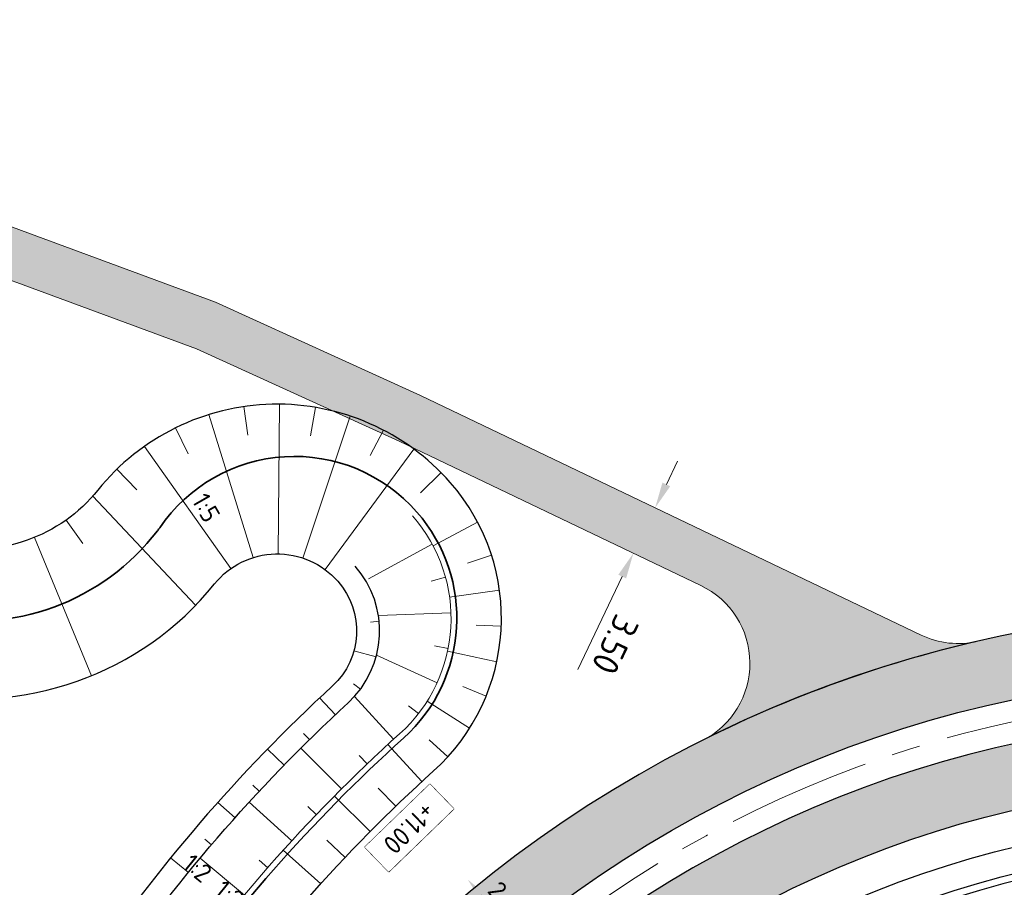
# Model space of a CAD drawing. Header units: metres. Extents: x 232559 to 234458, y 552925 to 554400.
# Tile 41 of 45: x 233285 to 233353, y 554224 to 554285. Entities that reach past the tile are written whole.
import ezdxf
from ezdxf.enums import TextEntityAlignment as Align

# ---------------------------------------------------------------- set-up
doc = ezdxf.new("R2010")
doc.units = ezdxf.units.M
doc.linetypes.add('AM-AS', pattern=[16, 10, -2, 2, -2])
doc.layers.get('Defpoints').update_dxf_attribs({"color": 241})
for name, color, linetype, lineweight in [('N-AL-HOOGTELABEL-S', 7, 'Continuous', 9), ('N-WE-AM-AS_WEG-G', 7, 'AM-AS', 13), ('N-WE-GW-WATERGANG_BODEM-G', 144, 'Continuous', 25), ('N-WE-OB-BESCHOEIING-G', 7, 'OB-BESCHOEIING', 25), ('N-WE-VH-KANTVERHARDING-GV', 7, 'Continuous', 25), ('N-WE-VH-VERHARDING_PUIN-A', 251, 'Continuous', 9), ('N-WE-VH-VERHARDING_PUIN-GD', 251, 'Continuous', 13), ('X-XX-AL-AANKLEDING-T25', 7, 'Continuous', 25), ('X-XX-AL-AFSCHOT-S', 7, 'Continuous', 25), ('X-XX-AL-M', 7, 'Continuous', 18)]:
    doc.layers.add(name, color=color, linetype=linetype, lineweight=lineweight)
for name, color, linetype, lineweight, true_color in [('N-WE-GW-GRONDWERKLIJN-G', 7, 'Continuous', 18, 0x004c00), ('N-WE-GW-TALUDARCERING_KORT-G', 7, 'Continuous', 18, 0x004c00), ('N-WE-GW-TALUDARCERING_LANG-G', 7, 'Continuous', 13, 0x004c00), ('N-WE-GW-WATERGANG_INSTEEK-G', 7, 'Continuous', 25, 0x004c00), ('N-WE-VH-VERHARDING_ASFALT_HOOFDRIJBAAN-A', 7, 'Continuous', 5, 0xc7c7c7), ('N-WE-WH-WATERLIJN-G', 150, 'Continuous', 35, 0x007fff)]:
    doc.layers.add(name, color=color, linetype=linetype, lineweight=lineweight, true_color=true_color)
doc.styles.add('NLCS-ISO', font='NLCS-ISO.ttf')
doc.styles.add('NLCS-ISO-ANNOTATIEF-T18', font='NLCS-ISO.ttf', dxfattribs={"height": 1.8})
doc.linetypes.add('OB-BESCHOEIING', pattern='A,30,-5,[1,NLCS.SHX,S=1,R=0,X=0,Y=0],-5', length=40)
doc.dimstyles.new('NLCS-ANNOTATIEF-T18-PIJL_L2_H3', dxfattribs={"dimtxt": 1.8, "dimasz": 1.8, "dimexe": 2, "dimexo": 2, "dimgap": 0.7, "dimtad": 1, "dimzin": 0, "dimdsep": 46, "dimtxsty": 'NLCS-ISO-ANNOTATIEF-T18', "dimcen": 0, "dimdle": 2, "dimse1": 1, "dimse2": 1, "dimclrd": 256, "dimclre": 256, "dimclrt": 256, "dimadec": 3, "dimazin": 0, "dimtfac": 1, "dimtofl": 0, "dimtmove": 0, "dimatfit": 3, "dimfxl": 2, "dimfxlon": 1, "dimtfillclr": 256, "dimtolj": 1, "dimtzin": 0, "dimlwd": 9, "dimlwe": -1, "dimarcsym": 0})

# ---------------------------------------------------------------- blocks, each defined once
blk = doc.blocks.new('S afschot 2.5%')
at = {"color": 7, "linetype": 'Continuous', "lineweight": 18}
blk.add_lwpolyline([(-2.499618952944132, 0.7375095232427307), (2.499618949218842, 0.862490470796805)], dxfattribs=at)
at = {"color": 7, "linetype": 'Continuous'}
blk.add_solid([(-2.491288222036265, 0.4042803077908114), (-4.498994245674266, 0.6875251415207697), (-2.507949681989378, 1.070738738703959)], dxfattribs=at)
at = {"style": 'NLCS-ISO'}
blk.add_text('2,5%%%', height=1.8, dxfattribs=at).set_placement((-1.862645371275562e-09, 0.7999999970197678), align=Align.BOTTOM_CENTER)
blk = doc.blocks.new('SAL-HOOGTELABEL_AANLEG-SO')
blk.add_lwpolyline([(-4.842599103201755, 1.798838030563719), (4.851150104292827, 1.798838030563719), (4.851150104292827, -1.886858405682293), (-4.842599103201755, -1.886858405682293)], close=True)
at = {"style": 'NLCS-ISO'}
blk.add_attdef('HOOGTE', text='', height=2, dxfattribs=at).set_placement((0, 0), align=Align.MIDDLE_CENTER)
blk.add_wipeout([(-4.842599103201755, 1.7988380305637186), (4.851150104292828, 1.7988380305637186), (4.851150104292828, -1.8868584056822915), (-4.842599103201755, -1.8868584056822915)])
blk = doc.blocks.new('*D86')
at = {"layer": 'Defpoints', "color": 0, "transparency": 16777216}
for p in [(233330.2636162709, 554250.2609870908), (233327.668931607, 554247.6227739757), (233328.7522434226, 554247.1041291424)]:
    blk.add_point(p, dxfattribs=at)
at = {"layer": 'X-XX-AL-M', "lineweight": 9, "transparency": 16777216}
for p, q in [((233329.9575819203, 554252.4031588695), (233330.7348593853, 554254.0266858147)), ((233326.8916541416, 554245.9992470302), (233323.7998171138, 554239.5412176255))]:
    blk.add_line(p, q, dxfattribs=at)
at = {"layer": 'X-XX-AL-M', "transparency": 16777216}
for points in [[(233330.2281697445, 554252.2736126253), (233329.686994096, 554252.5327051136), (233329.1803044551, 554250.779631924)], [(233327.1622419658, 554245.8697007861), (233326.6210663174, 554246.1287932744), (233327.6689316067, 554247.6227739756)]]:
    blk.add_solid(points, dxfattribs=at)
at = {"layer": 'X-XX-AL-M', "transparency": 16777216, "insert": (233326.4002319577, 554241.2675555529), "char_height": 1.8, "attachment_point": 5, "rotation": 244.41683082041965, "style": 'NLCS-ISO-ANNOTATIEF-T18'}
blk.add_mtext('\\A1;3.50', dxfattribs=at)

msp = doc.modelspace()

# ---------------------------------------------------------------- hatches: boundary and pattern name
at = {"layer": 'N-WE-VH-VERHARDING_ASFALT_HOOFDRIJBAAN-A'}
h = msp.add_hatch(color=256, dxfattribs=at)
h.dxf.hatch_style = 1
edge = h.paths.add_edge_path(flags=16)
edge.add_line((233238.8431109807, 553681.6264790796), (233230.943822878, 553658.5683842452))
edge.add_arc((233232.3644847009, 553658.0869851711), 1.500008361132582, 161.2807672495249, 340.8981595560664)
edge.add_line((233233.7819002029, 553657.5961100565), (233241.6811883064, 553680.6542048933))
edge.add_arc((233240.2605260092, 553681.1356025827), 1.500008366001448, 341.2808231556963, 520.8981037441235)
edge = h.paths.add_edge_path(flags=16)
edge.add_arc((233271.7074764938, 553774.3557767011), 1.50000836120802, 164.2858098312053, 343.9032006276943)
edge.add_arc((232887.5055168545, 553885.6554448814), 401.4984599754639, 343.8444187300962, 352.0661515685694)
edge.add_line((233285.1608708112, 553830.2367401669), (233285.628885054, 553833.7053079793))
edge.add_arc((233284.1416862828, 553833.900922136), 1.500008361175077, 352.5067892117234, 532.1241805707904)
edge.add_line((233282.6558269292, 553834.1064630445), (233282.1878126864, 553830.6378952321))
edge.add_arc((232887.5013877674, 553885.6565838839), 398.5027353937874, 343.84373435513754, 352.0641942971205, ccw=False)
edge.add_line((233270.265800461, 553774.7699999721), (233270.2635313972, 553774.76203726))
edge = h.paths.add_edge_path(flags=16)
edge.add_line((233258.9653892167, 553740.3635948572), (233250.3426869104, 553715.1938472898))
edge.add_arc((233251.7633487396, 553714.7124482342), 1.500008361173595, 161.2807679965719, 340.8981588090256)
edge.add_line((233253.1807642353, 553714.2215731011), (233261.803466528, 553739.3913206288))
edge.add_arc((233260.3828047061, 553739.8727197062), 1.500008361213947, 341.2807671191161, 520.8981580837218)
edge = h.paths.add_edge_path(flags=16)
edge.add_arc((234470.475400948, 552921.1637758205), 1411.277274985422, 162.0659295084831, 164.4612733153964, ccw=False)
edge.add_arc((233126.3416874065, 553356.1858418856), 1.500008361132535, 342.2158700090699, 521.8332620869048)
edge.add_arc((234458.2256546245, 552924.8473599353), 1401.488492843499, 162.0549104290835, 164.4722926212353)
edge.add_arc((233109.3367418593, 553299.6359526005), 1.500008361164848, 164.6940441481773, 344.311435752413)
edge = h.paths.add_edge_path(flags=16)
edge.add_line((233152.7243747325, 553435.0058946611), (233170.2517599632, 553481.8816119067))
edge.add_arc((232796.991217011, 553621.4481446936), 398.4999999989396, 339.4986351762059, 341.0894634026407)
edge.add_line((233173.9824883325, 553492.2977232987), (233181.1625168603, 553513.2562927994))
edge.add_arc((233182.579932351, 553512.7654176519), 1.500008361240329, -18.719231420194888, 160.8981582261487, ccw=False)
edge.add_line((233184.0005941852, 553512.2840186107), (233176.8205656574, 553491.32544911))
edge.add_arc((232796.9912170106, 553621.4481446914), 401.4999999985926, 339.4986351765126, 341.08946340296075, ccw=False)
edge.add_line((233173.0617515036, 553480.8309228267), (233155.5343662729, 553433.9552055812))
edge.add_arc((233154.1311245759, 553434.4852412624), 1.500008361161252, 159.6899393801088, 339.3073309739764, ccw=False)
edge = h.paths.add_edge_path(flags=16)
edge.add_line((233288.7409870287, 554100.2030049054), (233287.2648016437, 553983.1308973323))
edge.add_arc((233288.7647455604, 553983.1169929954), 1.500008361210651, 179.4688888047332, 359.0862801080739)
edge.add_line((233290.2645631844, 553983.0930727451), (233291.7407485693, 554100.1651803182))
edge.add_arc((233290.2408005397, 554100.1787584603), 1.500009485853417, 359.4813493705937, 539.0738195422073)
edge = h.paths.add_edge_path(flags=16)
edge.add_line((233288.8319004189, 553873.9156854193), (233288.9171638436, 553877.3046130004))
edge.add_arc((233110.1728694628, 553881.9064760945), 178.8035232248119, 358.5252166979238, 359.5434362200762)
edge.add_line((233288.970715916, 553880.4816879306), (233289.2599437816, 553903.4195358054))
edge.add_arc((233287.7599998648, 553903.4334401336), 1.500008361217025, 359.4688891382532, 539.0862797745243)
edge.add_line((233286.2601822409, 553903.4573603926), (233285.9709543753, 553880.519512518))
edge.add_arc((233108.5407243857, 553881.9357574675), 177.4358821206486, 358.5287614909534, 359.5426758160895, ccw=False)
edge.add_line((233285.9181128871, 553877.3800673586), (233285.8328494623, 553873.9911397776))
edge.add_arc((233287.3325009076, 553873.9584193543), 1.500008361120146, 178.7500797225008, 358.3674721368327)
edge = h.paths.add_edge_path(flags=16)
edge.add_line((233217.4679331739, 553619.232137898), (233192.6325521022, 553546.7374314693))
edge.add_arc((233194.0532139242, 553546.2560323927), 1.500008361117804, 161.2807671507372, 340.8981596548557)
edge.add_line((233195.470629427, 553545.7651572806), (233220.3060104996, 553618.2598637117))
edge.add_arc((233218.8853486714, 553618.7412627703), 1.500008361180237, 341.280767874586, 520.8981590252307)
edge = h.paths.add_edge_path()
edge.add_line((233383.3948392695, 554231.8195223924), (233383.3948392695, 554236.3196870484))
edge.add_line((233383.3948392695, 554236.3196870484), (233370.3008999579, 554236.207676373))
edge.add_arc((233370.9725897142, 554157.7105501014), 78.50000000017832, 90.49026060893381, 179.2775844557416)
edge.add_line((233292.478829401, 554158.7002934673), (233292.1827528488, 554135.2192955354))
edge.add_arc((233290.6829352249, 554135.2432157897), 1.500008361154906, 179.4688889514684, 359.0862799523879, ccw=False)
edge.add_line((233289.1829913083, 554135.2571201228), (233289.4790678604, 554158.7381180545))
edge.add_arc((233370.9725897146, 554157.7105501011), 81.50000000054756, 90.49026060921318, 179.2775844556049, ccw=False)
edge.add_line((233370.2752302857, 554239.2075665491), (233383.3948392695, 554239.3197968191))
edge.add_line((233383.3948392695, 554239.3197968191), (233383.3987201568, 554243.819994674))
edge.add_line((233383.3987201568, 554243.819994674), (233370.2367257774, 554243.7074018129))
edge.add_arc((233370.9725897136, 554157.7105501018), 85.99999999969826, 90.49026060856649, 179.2775844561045)
edge.add_line((233284.9794255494, 554158.7948549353), (233284.6455244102, 554132.3140954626))
edge.add_arc((233272.6464789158, 554132.4653348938), 11.9999985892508, 358.83315250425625, 359.277865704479, ccw=False)
edge.add_arc((233272.6441303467, 554132.2791883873), 12.00000000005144, 288.11678142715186, 359.7220163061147, ccw=False)
edge.add_arc((233263.9373955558, 554158.8910798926), 40.00000000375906, 269.27758445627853, 288.1167814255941, ccw=False)
edge.add_line((233263.4330677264, 554118.8942593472), (233259.3492775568, 554118.9457526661))
edge.add_line((233259.3492775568, 554118.9457526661), (233258.1891597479, 554110.959744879))
edge.add_line((233258.1891597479, 554110.959744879), (233271.3731336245, 554110.793505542))
edge.add_arc((233271.2218352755, 554098.7944593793), 12.00000000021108, 18.1167814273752, 89.27758445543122, ccw=False)
edge.add_arc((233244.6099437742, 554090.0877245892), 39.9999999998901, -0.7224155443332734, 18.116781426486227, ccw=False)
edge.add_line((233284.6067643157, 554089.5833967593), (233283.2272950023, 553980.1815685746))
edge.add_arc((233271.2282488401, 553980.3328669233), 11.99999999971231, 288.64532879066, 359.27758445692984, ccw=False)
edge.add_arc((233262.2763961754, 554006.8633085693), 40.0000000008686, 269.8061318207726, 288.6453287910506, ccw=False)
edge.add_line((233262.1410509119, 553966.8635375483), (233258.917836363, 553966.8744437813))
edge.add_line((233258.917836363, 553966.8744437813), (233258.5090641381, 553958.8759513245))
edge.add_line((233258.5090641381, 553958.8759513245), (233269.4898461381, 553958.73749247))
edge.add_arc((233269.3385477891, 553946.7384463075), 11.9999999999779, 17.900033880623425, 89.27758445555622, ccw=False)
edge.add_arc((233242.6939095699, 553938.1324452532), 39.99999999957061, -0.7224155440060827, 17.90003388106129, ccw=False)
edge.add_line((233282.6907301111, 553937.6281174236), (233281.9726850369, 553880.6819838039))
edge.add_arc((232887.504042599, 553885.6559170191), 394.4999998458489, 357.8787414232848, 359.27758445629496, ccw=False)
edge.add_arc((233269.741926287, 553871.4978749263), 11.99999999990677, 276.26086459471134, 357.87874142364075, ccw=False)
edge.add_arc((233266.6883759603, 553899.3308738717), 39.99999999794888, 257.65672900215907, 276.26086459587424, ccw=False)
edge.add_line((233258.1376475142, 553860.2554974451), (233253.5855078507, 553861.2516263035))
edge.add_line((233253.5855078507, 553861.2516263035), (233252.2661928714, 553853.3510268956))
edge.add_line((233252.2661928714, 553853.3510268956), (233268.0977294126, 553849.886666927))
edge.add_arc((233265.5325108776, 553838.1640539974), 12.00000000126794, 10.986504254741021, 77.65672899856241, ccw=False)
edge.add_arc((233238.0456920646, 553832.8278763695), 40.00000000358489, -8.570212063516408, 10.986504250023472, ccw=False)
edge.add_arc((232887.5040424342, 553885.6559170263), 394.500000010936, 341.0894634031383, 351.4297879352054, ccw=False)
edge.add_line((233260.7112106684, 553757.8018612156), (233245.5879523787, 553713.6569307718))
edge.add_arc((233234.2356430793, 553717.546027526), 11.99999999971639, 276.9945347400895, 341.0894634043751, ccw=False)
edge.add_arc((233230.8259524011, 553745.3376451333), 39.99999999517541, 261.25770785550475, 276.9945347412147, ccw=False)
edge.add_line((233224.7463354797, 553705.8023664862), (233223.0745871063, 553697.9134248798))
edge.add_line((233223.0745871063, 553697.9134248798), (233224.2877538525, 553697.6558123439))
edge.add_arc((233221.8133919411, 553685.9136859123), 12.00000000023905, -0.07133962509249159, 78.1004309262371, ccw=False)
edge.add_arc((233193.813413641, 553685.9485490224), 40.00000000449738, 341.08946340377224, 359.92866037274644, ccw=False)
edge.add_line((233231.6544446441, 553672.9848931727), (233226.1890888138, 553657.0314690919))
edge.add_arc((233214.8367795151, 553660.9205658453), 11.99999999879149, 270.31384081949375, 341.08946340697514, ccw=False)
edge.add_arc((233214.6834087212, 553688.9201457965), 39.9999999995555, 259.0733274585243, 270.31384082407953, ccw=False)
edge.add_line((233207.1013068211, 553649.6453226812), (233204.414138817, 553641.729737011))
edge.add_line((233204.414138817, 553641.729737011), (233206.4130408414, 553641.0511457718))
edge.add_arc((233202.5554846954, 553629.6880801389), 11.99999999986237, -0.09517119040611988, 71.2485752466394, ccw=False)
edge.add_arc((233174.5555233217, 553629.7345895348), 40.00000000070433, 341.0894634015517, 359.904828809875, ccw=False)
edge.add_line((233212.3965543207, 553616.7709336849), (233170.1983852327, 553493.5940888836))
edge.add_arc((232796.991217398, 553621.4481445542), 394.4999995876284, 339.4986351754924, 341.0894634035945, ccw=False)
edge.add_line((233166.505104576, 553483.28253068), (233147.8846569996, 553433.483497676))
edge.add_arc((233136.6446908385, 553437.6862539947), 11.99999999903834, 268.33783214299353, 339.49863518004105, ccw=False)
edge.add_arc((233137.456865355, 553465.6744724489), 39.99999999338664, 249.4986351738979, 268.33783214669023, ccw=False)
edge.add_line((233123.4476776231, 553428.2079185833), (233112.4234840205, 553432.3299949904))
edge.add_line((233112.4234840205, 553432.3299949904), (233110.6451300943, 553424.4539915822))
edge.add_line((233110.6451300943, 553424.4539915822), (233127.7942505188, 553418.0417325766))
edge.add_arc((233123.591494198, 553406.8017664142), 12.00000000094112, -0.8344186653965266, 69.49863517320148, ccw=False)
edge.add_arc((233095.5944634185, 553407.2095258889), 40.0000000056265, 340.5064054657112, 359.16558132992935, ccw=False)
edge.add_arc((234458.2366741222, 552924.8440463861), 1405.500000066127, 160.5064054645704, 165.1608938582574)
edge.add_line((233099.6117662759, 553284.8004464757), (233092.6752564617, 553255.3994536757))
edge.add_line((233092.6752564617, 553255.3994536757), (233091.0809289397, 553248.58331763))
edge.add_line((233091.0809289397, 553248.58331763), (233095.9495792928, 553247.444516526))
edge.add_line((233095.9495792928, 553247.444516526), (233096.1772452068, 553248.4184059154))
edge.add_arc((233096.518756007, 553249.8789192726), 1.499909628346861, 166.8325995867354, 256.8390316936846, ccw=False)
edge.add_line((233095.0582809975, 553250.22059403), (233096.0860600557, 553254.613594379))
edge.add_arc((233906.1433038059, 553060.849929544), 832.9088161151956, 165.7741364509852, 166.5477504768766, ccw=False)
edge.add_arc((233100.2296296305, 553265.1628194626), 1.500008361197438, -13.877530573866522, 165.7093191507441, ccw=False)
edge.add_arc((233925.3302583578, 553056.1233553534), 849.6689466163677, 165.7826359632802, 166.5393129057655)
edge.add_line((233099.0018301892, 553253.9077016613), (233102.4176006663, 553253.1470107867))
edge.add_line((233102.4176006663, 553253.1470107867), (233106.2073716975, 553266.7456090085))
edge.add_arc((233117.7668680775, 553263.5241119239), 12.00000000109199, 98.46671721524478, 164.4274651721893, ccw=False)
edge.add_arc((233121.8894445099, 553235.8292682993), 39.99999999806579, 79.62752023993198, 98.46671721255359, ccw=False)
edge.add_line((233129.0913123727, 553275.175590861), (233159.1338229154, 553269.6766731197))
edge.add_line((233159.1338229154, 553269.6766731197), (233160.574196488, 553277.5459376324))
edge.add_line((233160.574196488, 553277.5459376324), (233126.0042255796, 553283.8735521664))
edge.add_arc((233128.1647859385, 553295.6774489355), 11.99999999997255, 183.0718552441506, 259.627520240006, ccw=False)
edge.add_arc((233156.1245531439, 553297.1779215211), 40.00000000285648, 164.0423255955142, 183.0718552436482, ccw=False)
edge.add_arc((234458.2366841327, 552924.8440433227), 1394.300010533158, 161.9323812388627, 164.0423255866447, ccw=False)
edge.add_arc((233144.0962816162, 553353.5494451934), 12.0000000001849, 89.88037590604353, 161.9323812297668, ccw=False)
edge.add_arc((233144.037822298, 553325.5495062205), 39.99999999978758, 71.04117893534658, 89.88037590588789, ccw=False)
edge.add_line((233157.0333630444, 553363.379599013), (233175.1461170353, 553357.1574352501))
edge.add_line((233175.1461170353, 553357.1574352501), (233176.6028173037, 553365.1158982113))
edge.add_line((233176.6028173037, 553365.1158982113), (233152.3911867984, 553373.433171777))
edge.add_arc((233156.2898490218, 553384.7821996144), 11.99999999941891, 179.1939367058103, 251.0411789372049, ccw=False)
edge.add_arc((233184.2848984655, 553384.3886927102), 39.99781493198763, 160.1638824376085, 179.1944613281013, ccw=False)
edge.add_arc((234458.2366756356, 552924.8440458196), 1394.300001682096, 159.498635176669, 160.1644070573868, ccw=False)
edge.add_line((233152.246272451, 553413.1693077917), (233176.9957396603, 553479.3599581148))
edge.add_arc((232796.9912174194, 553621.4481445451), 405.6999995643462, 339.498635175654, 341.0894634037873)
edge.add_line((233180.7938739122, 553489.9642652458), (233188.9434714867, 553513.753015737))
edge.add_arc((233200.2957807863, 553509.8639189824), 12.0000000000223, 96.10748340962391, 161.0894634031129, ccw=False)
edge.add_arc((233203.2748111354, 553482.0228454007), 40.00000000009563, 77.26828643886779, 96.10748340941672, ccw=False)
edge.add_line((233212.0902565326, 553521.0393537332), (233225.7077712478, 553517.9625930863))
edge.add_line((233225.7077712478, 553517.9625930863), (233227.4708274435, 553525.7659021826))
edge.add_line((233227.4708274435, 553525.7659021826), (233210.0433164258, 553529.7034988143))
edge.add_arc((233212.6879500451, 553541.4084513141), 12.00000000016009, 179.9286603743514, 257.2682864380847, ccw=False)
edge.add_arc((233240.6879283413, 553541.3735882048), 40.00000000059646, 161.0894634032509, 179.9286603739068, ccw=False)
edge.add_line((233202.8468973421, 553554.3372440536), (233225.2499693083, 553619.7320177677))
edge.add_arc((233236.6022786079, 553615.842921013), 12.0000000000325, 96.10753060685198, 161.089463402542, ccw=False)
edge.add_arc((233239.5813318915, 553588.0018498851), 40.00000000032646, 77.26833363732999, 96.10753060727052, ccw=False)
edge.add_line((233248.3967451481, 553627.0183654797), (233264.8851009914, 553623.29297718))
edge.add_line((233264.8851009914, 553623.29297718), (233266.6473164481, 553631.0964762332))
edge.add_line((233266.6473164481, 553631.0964762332), (233246.3497244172, 553635.6825254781))
edge.add_arc((233248.9943483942, 553647.3874801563), 11.99999999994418, 179.9280306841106, 257.26833363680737, ccw=False)
edge.add_arc((233276.9943263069, 553647.3523093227), 40.00000000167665, 161.0894634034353, 179.9280306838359, ccw=False)
edge.add_line((233239.1532953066, 553660.3159651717), (233266.7483078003, 553740.8631739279))
edge.add_arc((233278.1008748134, 553736.9748295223), 12.00000000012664, 95.90662175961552, 161.0932605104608, ccw=False)
edge.add_arc((233280.9822846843, 553709.1234834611), 40.00000000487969, 77.0674247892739, 95.90662175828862, ccw=False)
edge.add_line((233289.934455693, 553748.1088478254), (233292.9078006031, 553747.4260815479))
edge.add_line((233292.9078006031, 553747.4260815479), (233295.1107104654, 553757.1804901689))
edge.add_line((233295.1107104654, 553757.1804901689), (233287.9003680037, 553758.8361940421))
edge.add_arc((233290.5860193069, 553770.5318033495), 11.9999999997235, 183.5077938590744, 257.0674247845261, ccw=False)
edge.add_arc((233318.5335608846, 553772.244964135), 40.00000000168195, 165.2586584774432, 183.5077938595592, ccw=False)
edge.add_arc((232887.5040424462, 553885.6559170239), 405.6999999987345, 345.2586584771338, 352.9955194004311)
edge.add_arc((233302.0865878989, 553834.718671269), 12.00000000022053, 108.80191445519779, 172.9955193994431, ccw=False)
edge.add_arc((233311.1109130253, 553808.2127935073), 39.99999999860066, 89.96271748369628, 108.80191445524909, ccw=False)
edge.add_line((233311.13694113, 553848.2127850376), (233329.5025161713, 553848.2008345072))
edge.add_line((233329.5025161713, 553848.2008345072), (233329.5025161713, 553856.2008362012))
edge.add_line((233329.5025161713, 553856.2008362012), (233306.3333824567, 553856.2159124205))
edge.add_arc((233306.3411064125, 553868.2159099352), 12.00000000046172, 197.0632672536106, 269.9631208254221, ccw=False)
edge.add_arc((233333.1085836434, 553876.4318799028), 39.99999999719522, 178.8141437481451, 197.0632672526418, ccw=False)
edge.add_arc((232887.5040428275, 553885.6559170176), 405.6999996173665, 358.8141437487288, 359.277584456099)
edge.add_line((233293.1717947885, 553880.5407720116), (233293.4973713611, 553906.3613335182))
edge.add_arc((233305.4964175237, 553906.2100351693), 12.00000000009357, 108.80191445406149, 179.277584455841, ccw=False)
edge.add_arc((233314.5207426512, 553879.7041573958), 40.000000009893, 89.96271748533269, 108.8019144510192, ccw=False)
edge.add_line((233314.5467707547, 553919.7041489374), (233329.7282889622, 553919.6942702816))
edge.add_line((233329.7282889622, 553919.6942702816), (233329.7334945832, 553927.694268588))
edge.add_line((233329.7334945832, 553927.694268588), (233307.4111207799, 553927.7087938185))
edge.add_arc((233307.4189292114, 553939.7087912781), 12.00000000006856, 198.1167814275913, 269.96271748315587, ccw=False)
edge.add_arc((233334.0308207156, 553948.4155260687), 40.00000000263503, 179.2775844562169, 198.1167814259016, ccw=False)
edge.add_line((233294.0340001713, 553948.9198538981), (233295.9419387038, 554100.2330882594))
edge.add_arc((234145.874375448, 554089.5161218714), 850.0000002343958, 178.2011683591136, 179.2775844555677, ccw=False)
edge.add_arc((232446.7121341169, 554142.8797634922), 849.9999999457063, 358.2011683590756, 359.277584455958)
edge.add_line((233296.6445705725, 554132.1627971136), (233296.978471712, 554158.6435565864))
edge.add_arc((233370.9725897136, 554157.7105501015), 73.99999999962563, 90.49026060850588, 179.2775844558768, ccw=False)
edge.add_line((233370.3394044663, 554231.7078411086), (233383.3948392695, 554231.8195223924))
at = {"layer": 'N-WE-VH-VERHARDING_PUIN-A'}
h = msp.add_hatch(dxfattribs=at)
h.set_pattern_fill('AVH-BOUWWEG-SO', color=256, scale=0.2, angle=-90.00000000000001, pattern_type=2)
h.set_pattern_definition([(315, (0, 0), (0.7071067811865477, 0.7071067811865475), [0.3, -0.3]), (44.99999999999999, (0.2, -3.216245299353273e-17), (-0.7071067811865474, 0.7071067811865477), [0.3, -0.3])])
edge = h.paths.add_edge_path()
edge.add_arc((233350.247438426, 554247.3457446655), 5.999999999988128, 244.4168308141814, 283.0189546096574, ccw=False)
edge.add_line((233347.6565135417, 554241.9339881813), (233312.870719, 554258.587986))
edge.add_line((233312.870719, 554258.587986), (233298.634714, 554265.067049))
edge.add_line((233298.634714, 554265.067049), (233271.4622894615, 554275.1016931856))
edge.add_line((233271.4622894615, 554275.1016931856), (233228.2756114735, 554291.8646789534))
edge.add_arc((233221.0386255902, 554273.219946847), 19.99999999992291, 68.78618897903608, 100.7171142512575)
edge.add_arc((233273.6759099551, 553995.1003721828), 303.056852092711, 100.7171142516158, 116.1890479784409)
edge.add_line((233139.9265157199, 554267.0462402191), (233142.1035778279, 554262.5449617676))
edge.add_arc((233273.6759098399, 553995.1003724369), 298.0568518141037, 115.81092621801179, 116.19539118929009, ccw=False)
edge.add_arc((233146.0781416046, 554258.92062931), 5.000000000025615, 47.87875961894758, 115.81092621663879, ccw=False)
edge.add_line((233149.4316497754, 554262.6292655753), (233162.3590637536, 554250.9397427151))
edge.add_line((233162.3590637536, 554250.9397427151), (233165.7125719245, 554254.6483789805))
edge.add_line((233165.7125719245, 554254.6483789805), (233156.4409812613, 554263.0321494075))
edge.add_arc((233159.7944894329, 554266.7407856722), 5.000000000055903, 112.791219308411, 227.8787596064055, ccw=False)
edge.add_arc((233273.1165877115, 553997.0424754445), 297.5390170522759, 102.82787781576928, 112.79121930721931, ccw=False)
edge.add_arc((233218.1572474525, 554238.4032756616), 50.00000000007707, 68.78618897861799, 102.82787782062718, ccw=False)
edge.add_line((233236.2497121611, 554285.015105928), (233270.1958169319, 554271.838865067))
edge.add_arc((233268.386570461, 554267.1776820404), 4.999999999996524, -36.953248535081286, 68.78618897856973, ccw=False)
edge.add_line((233272.3822019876, 554264.171866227), (233264.8676624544, 554254.1827874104))
edge.add_line((233264.8676624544, 554254.1827874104), (233268.863293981, 554251.1769715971))
edge.add_line((233268.863293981, 554251.1769715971), (233279.0797799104, 554264.7577482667))
edge.add_arc((233283.0754114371, 554261.7519324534), 5.000000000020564, 69.73105716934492, 143.0467514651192, ccw=False)
edge.add_line((233284.8075475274, 554266.4423167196), (233297.3017637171, 554261.8282634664))
edge.add_line((233297.3017637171, 554261.8282634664), (233311.3899821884, 554255.4164607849))
edge.add_line((233311.3899821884, 554255.4164607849), (233332.3571783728, 554245.3782355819))
edge.add_arc((233329.766253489, 554239.9664790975), 5.999999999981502, -63.39129329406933, 64.41683081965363, ccw=False)
edge.add_arc((233370.9725897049, 554157.7105501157), 85.99999998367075, 109.16769356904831, 116.60870670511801, ccw=False)
edge.add_arc((233370.9725899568, 554157.7105493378), 86.0000008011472, 103.01895465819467, 109.1676935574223, ccw=False)

# ---------------------------------------------------------------- linework, layer by layer
at = {"layer": 'N-WE-AM-AS_WEG-G', "flags": 128}
msp.add_lwpolyline([(233093.304663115, 553236.2290259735, -0.03339304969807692), (233146.9072885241, 553415.1656170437), (233171.6567557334, 553481.3562673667, 0.006941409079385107), (233175.401526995, 553491.8115862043), (233265.9143524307, 553756.0193585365, 0.07952767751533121), (233287.4722478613, 553880.6126387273), (233290.9789486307, 554158.7192057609, -0.4080279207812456), (233370.2880651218, 554237.7076214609), (233431.4370744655, 554238.2308656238)], format="xyb", dxfattribs=at)
at = {"layer": 'N-WE-GW-GRONDWERKLIJN-G', "flags": 128}
msp.add_lwpolyline([(233034.8641008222, 554060.7348657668, -0.4323638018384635), (233037.4291413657, 554062.658103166, 0.2932897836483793), (233043.8578807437, 554065.4818335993, 0.2507251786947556), (233045.7828467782, 554085.6773582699, -0.1928476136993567), (233045.2886859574, 554118.025880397, -0.3194850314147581), (233059.2919510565, 554127.3326832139, -0.1631370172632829), (233085.2148282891, 554117.7136677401, 0.4562711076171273), (233111.2356047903, 554122.3780990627, 0.2061415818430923), (233116.0297656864, 554158.8437201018, -0.1820302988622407), (233118.9061619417, 554192.9037591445, -0.4444862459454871), (233145.2460718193, 554200.7561931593, 0.1008403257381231), (233200.2899192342, 554180.9591359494), (233229.8892395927, 554176.6592779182, 0.0657898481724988), (233261.7226733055, 554176.2495801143, 0.2691667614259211), (233282.4904529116, 554192.9760518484, -0.1184239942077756), (233311.4199607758, 554235.0697647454, 0.4105010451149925), (233312.3120639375, 554250.2197962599, 0.4105010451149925)], format="xyb", dxfattribs=at)
at = {"layer": 'N-WE-GW-TALUDARCERING_KORT-G'}
for points in [[(233300.5871639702, 554257.8048198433), (233300.8783227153, 554255.8261266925)], [(233305.5665871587, 554257.7542697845), (233305.2353180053, 554255.7818953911)], [(233295.8333634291, 554256.3220551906), (233296.7187472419, 554254.5287076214)], [(233310.2893056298, 554256.1753015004), (233309.3676966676, 554254.4002981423)], [(233291.7656581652, 554253.4496024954), (233293.159505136, 554252.0153115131)], [(233314.2978574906, 554253.2208603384), (233312.8751795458, 554251.8151621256)], [(233288.2403454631, 554249.9242740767), (233289.3973250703, 554248.2928906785)], [(233317.8068921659, 554247.4766768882), (233316.1410081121, 554246.9406448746)], [(233314.6113810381, 554245.9466461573), (233313.6111811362, 554245.6729927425)], [(233309.9982105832, 554242.8989426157), (233309.4011995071, 554242.8391200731)], [(233318.4837294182, 554242.5483680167), (233316.7350156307, 554242.6154507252)], [(233314.787666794, 554240.9943163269), (233313.8353842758, 554241.1832920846)], [(233308.7048707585, 554238.1850262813), (233308.2219774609, 554238.5411384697)], [(233317.4313254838, 554237.6863948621), (233315.8114023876, 554238.3484742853)], [(233312.7336794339, 554236.48457317), (233312.0463287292, 554237.0167782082)], [(233305.1565999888, 554234.6696568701), (233304.7361835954, 554235.0977425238)], [(233314.7770369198, 554233.4791286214), (233313.4819393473, 554234.656083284)], [(233309.1697583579, 554232.9862957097), (233308.6180567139, 554233.5656350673)], [(233301.6676819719, 554231.0886798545), (233301.228791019, 554231.4978105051)], [(233305.6290014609, 554229.4566095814), (233305.051387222, 554230.0101279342)], [(233298.3400921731, 554227.3573139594), (233297.8835814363, 554227.7466922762)], [(233307.633422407, 554226.4856403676), (233306.3612403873, 554227.6873731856)], [(233302.2533024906, 554225.7687511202), (233301.6509842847, 554226.2952894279)]]:
    msp.add_lwpolyline(points, dxfattribs=at)
at = {"layer": 'N-WE-GW-TALUDARCERING_LANG-G'}
for points in [[(233303.0788542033, 554257.9744502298), (233302.9732810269, 554247.5749860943)], [(233298.1522250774, 554257.2495115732), (233301.2489608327, 554247.3212575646)], [(233307.9897506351, 554257.1496430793), (233304.6920947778, 554247.2863035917)], [(233293.687076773, 554255.0450476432), (233299.6861589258, 554246.5496951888)], [(233312.4092247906, 554254.8549843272), (233306.2389107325, 554246.4831730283)], [(233290.0984188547, 554251.5888177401), (233297.2457715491, 554244.0052595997)], [(233313.7430174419, 554248.1424033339), (233316.8375287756, 554249.7776401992)], [(233286.0549891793, 554248.7212112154), (233290.0050730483, 554239.1005395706)], [(233313.6796576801, 554248.2605245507), (233309.2488565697, 554245.8483341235)], [(233318.3612592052, 554245.0421800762), (233314.8938068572, 554244.5659719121)], [(233314.9874036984, 554243.4807287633), (233309.9457320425, 554243.3012627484)], [(233309.7897520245, 554240.421754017), (233308.2467171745, 554240.8451107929)], [(233318.1705691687, 554240.0712672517), (233314.7497892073, 554240.8117160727)], [(233314.0228252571, 554238.6200461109), (233309.8196268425, 554240.5344159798)], [(233306.959447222, 554236.4015599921), (233305.8637951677, 554237.567565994)], [(233310.9997330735, 554234.6895045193), (233308.2866529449, 554237.6721704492)], [(233316.2885350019, 554235.4664562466), (233313.3283927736, 554237.3339567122)], [(233303.3923920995, 554232.8984095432), (233302.2463705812, 554234.0149693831)], [(233307.3792024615, 554231.2416933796), (233304.5551740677, 554234.0745792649)], [(233303.9200703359, 554227.6319775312), (233300.9694673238, 554230.3328261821)], [(233299.9833088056, 554229.2413483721), (233298.7891496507, 554230.306285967)], [(233305.9383137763, 554224.648164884), (233303.3378843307, 554226.9908760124)], [(233296.7388316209, 554225.4374933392), (233295.4988606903, 554226.448733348)], [(233300.6295692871, 554223.867904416), (233297.558566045, 554226.4310605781)]]:
    msp.add_lwpolyline(points, dxfattribs=at)
at = {"layer": 'N-WE-GW-WATERGANG_BODEM-G', "flags": 128}
for points in [[(233225.7978586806, 554217.349669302, 0.4276552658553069), (233232.1271694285, 554212.7755469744, 0.1836673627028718), (233268.2106460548, 554234.6870381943, -0.2884626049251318), (233277.3250718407, 554237.9866726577, 0.2842598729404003), (233298.5527040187, 554245.4849557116, -0.4659058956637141), (233307.1256761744, 554245.6688203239, -0.4085718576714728), (233306.7527173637, 554238.3940524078, 0.1156792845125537), (233277.2631637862, 554194.9848944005, -0.2680193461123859), (233260.9625403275, 554181.7986702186, -0.06557612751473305), (233230.6942947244, 554182.2011085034), (233201.0949255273, 554186.5009736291, -0.1008403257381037), (233148.1577477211, 554205.5397215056, 0.4444862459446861), (233113.850020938, 554195.3111307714, 0.1820302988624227), (233110.6415046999, 554157.3183861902, -0.2061415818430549), (233106.424705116, 554125.2443238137, -0.4562711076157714), (233088.7305770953, 554122.0725105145, 0.1631370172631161), (233059.470501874, 554132.9298360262, 0.3194850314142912), (233040.0590792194, 554120.0286817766, 0.1928476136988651), (233040.6168561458, 554083.5157522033, -0.1859972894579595), (233040.9426888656, 554072.0865229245, -0.2563247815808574), (233035.4924186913, 554067.2123108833, 0.3055787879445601), (233030.235339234, 554061.5674881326)], [(233383.3948392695, 554227.0193790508), (233370.3804759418, 554226.9080168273, 0.4080279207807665), (233301.778090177, 554158.5830372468), (233301.6819863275, 554150.9613114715, -0.9999999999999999), (233301.1819465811, 554150.9613114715), (233301.2781299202, 554158.5893413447, -0.4080279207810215), (233370.3761976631, 554227.4079985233), (233383.3948392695, 554227.5193973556)]]:
    msp.add_lwpolyline(points, format="xyb", dxfattribs=at)
at = {"layer": 'N-WE-GW-WATERGANG_INSTEEK-G', "flags": 128}
for points in [[(233314.9428403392, 554252.5282623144, 0.4659058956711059), (233290.4486341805, 554252.0029348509, -0.2842598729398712), (233279.5373191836, 554248.1486587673, 0.2884626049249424), (233260.0060958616, 554241.0780753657, -0.2048769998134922), (233226.2756688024, 554222.437900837), (233220.1262018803, 554221.8165919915, -0.2120573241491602), (233182.3362035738, 554234.223759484), (233173.1163843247, 554242.5607159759, 0.3383241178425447), (233112.6086456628, 554247.5752421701, 0.1505561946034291), (232999.4459434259, 554113.8065329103, 0.1634168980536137), (232996.3894154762, 554075.3458726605, 0.3009789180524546), (233009.2529325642, 554063.5667497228), (233036.8828900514, 554059.2009931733)], [(233036.8828900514, 554059.2009931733, 0.2932897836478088), (233046.7732583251, 554063.5451938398, 0.2507251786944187), (233049.0115909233, 554087.0283620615, -0.1928476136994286), (233048.5571901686, 554116.7741295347, -0.3194850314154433), (233059.1803567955, 554123.8344627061, -0.1631370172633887), (233083.0174852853, 554114.9893910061, 0.4562711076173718), (233114.2424170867, 554120.5867085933, 0.2061415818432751), (233119.3974288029, 554159.7970537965, -0.1820302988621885), (233122.0662500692, 554191.3991518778, -0.4444862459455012), (233143.4262040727, 554197.7665307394, 0.1008403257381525), (233199.7867597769, 554177.4954918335), (233229.3860801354, 554173.1956338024, 0.06590527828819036), (233262.1935875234, 554172.7809421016, 0.2697043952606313), (233285.7575086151, 554191.7205252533, -0.118423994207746), (233313.7616296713, 554232.4684983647, 0.4105010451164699), (233314.9428403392, 554252.5282623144)], [(233383.3948392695, 554225.2193131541), (233370.3958777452, 554225.1080827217, 0.4080279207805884), (233303.5779471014, 554158.5603424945), (233303.4819173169, 554150.9444906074, -1), (233299.3820155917, 554150.9781323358), (233299.4782729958, 554158.612036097, -0.4080279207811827), (233370.3607958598, 554229.2079326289), (233383.3948392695, 554229.3194632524)]]:
    msp.add_lwpolyline(points, format="xyb", dxfattribs=at)
at = {"layer": 'N-WE-OB-BESCHOEIING-G', "ltscale": 0.25, "flags": 128}
msp.add_lwpolyline([(233031.8157323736, 554061.3177732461, -0.3055787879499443), (233035.8537789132, 554065.6536515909, 0.2563247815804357), (233042.4514743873, 554071.5540135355, 0.1859972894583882), (233042.0928534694, 554084.1333539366, -0.1928476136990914), (233041.5532525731, 554119.4564528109, -0.3194850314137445), (233059.4194873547, 554131.3306495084, -0.1631370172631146), (233087.7260774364, 554120.8271268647, 0.4562711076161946), (233107.7992478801, 554124.4254024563, 0.2061415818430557), (233112.1810078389, 554157.7541958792, -0.1820302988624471), (233115.2946326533, 554194.6233103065, -0.4444862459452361), (233147.3258568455, 554204.1729890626, 0.1008403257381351), (233200.8649328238, 554184.9175901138), (233230.4642789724, 554180.6177283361, 0.0656414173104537), (233261.1807207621, 554180.2133254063, 0.2683932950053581), (233278.7566749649, 554194.4109393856, -0.1156793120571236), (233307.8359900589, 554237.216542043, 0.4085718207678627), (233308.3244256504, 554246.7274124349)], format="xyb", dxfattribs=at)
at = {"layer": 'N-WE-VH-KANTVERHARDING-GV', "flags": 128}
msp.add_lwpolyline([(233383.3948392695, 554236.3196870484), (233370.3008999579, 554236.207676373, 0.4080279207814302), (233292.4788294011, 554158.7002934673), (233292.1827528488, 554135.2192955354, -0.999999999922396), (233289.1829913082, 554135.2571201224), (233289.4790678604, 554158.7381180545, -0.408027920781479), (233370.2752302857, 554239.207566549), (233383.3948392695, 554239.3197968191)], format="xyb", dxfattribs=at)
at = {"layer": 'N-WE-VH-VERHARDING_PUIN-GD', "flags": 128}
msp.add_lwpolyline([(233236.2497121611, 554285.015105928), (233270.1958169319, 554271.838865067, -0.4971628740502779), (233272.3822019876, 554264.171866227), (233264.8676624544, 554254.1827874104), (233268.863293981, 554251.1769715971), (233279.0797799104, 554264.7577482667, -0.3312784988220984), (233284.8075475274, 554266.4423167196), (233297.3017637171, 554261.8282634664), (233311.3899821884, 554255.4164607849), (233332.3571783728, 554245.3782355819, -0.6237058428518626), (233332.4536232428, 554234.6019619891, -0.03247895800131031), (233342.7358567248, 554238.9428522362, -0.02683537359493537), (233351.5990787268, 554241.499971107, -0.1700446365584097), (233347.6565135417, 554241.9339881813), (233312.870719, 554258.587986), (233298.634714, 554265.067049), (233271.4622894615, 554275.1016931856), (233228.2756114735, 554291.8646789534, 0.140233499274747)], format="xyb", dxfattribs=at)
at = {"layer": 'N-WE-WH-WATERLIJN-G', "flags": 128}
msp.add_lwpolyline([(233033.8196416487, 554060.8998987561, -0.2679491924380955), (233037.3667126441, 554062.2630048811, 0.2932897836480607), (233044.191066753, 554065.260503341, 0.2507251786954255), (233046.151846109, 554085.8317587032, -0.1928476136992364), (233045.6622292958, 554117.8828231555, -0.3194850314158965), (233059.2791974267, 554126.9328865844, -0.1631370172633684), (233084.9637033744, 554117.4023218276, 0.4562711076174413), (233111.5792404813, 554122.1733687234, 0.2061415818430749), (233116.4146414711, 554158.952672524, -0.1820302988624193), (233119.2673148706, 554192.7318040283, -0.4444862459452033), (233145.0380933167, 554200.414513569, 0.1008403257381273), (233200.2324178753, 554180.5632905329), (233229.8317356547, 554176.2634328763, 0.06580366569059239), (233261.7766320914, 554175.8531796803, 0.2692338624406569), (233282.8638307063, 554192.8325630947, -0.1184239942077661), (233311.6875775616, 554234.7724748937, 0.410501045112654), (233312.6127240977, 554250.4836209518, 0.4917047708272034), (233294.7534389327, 554249.3907224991, 0.005805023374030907), (233294.5888297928, 554249.1804735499, -0.2909510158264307), (233278.4732785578, 554243.2631886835, 0.2884626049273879), (233263.9505902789, 554238.0054602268, -0.20336269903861), (233227.0863276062, 554217.4943502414)], format="xyb", dxfattribs=at)

# ---------------------------------------------------------------- block references
at = {"layer": 'X-XX-AL-AFSCHOT-S', "xscale": 0.7200000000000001, "yscale": 0.7200000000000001, "zscale": 0.7200000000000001, "rotation": 309.9687742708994}
msp.add_blockref('S afschot 2.5%', (233317.8582610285, 554222.140206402), dxfattribs=at)

# ---------------------------------------------------------------- texts
at = {"layer": 'X-XX-AL-AANKLEDING-T25', "style": 'NLCS-ISO'}
for s, rotation, p in [('1:5', 299.7781236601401, (233297.0648712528, 554250.261723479)), ('1:2', 321.0143069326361, (233296.7072193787, 554224.9224968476)), ('1:20', 321.0143069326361, (233299.2723195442, 554222.8463800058))]:
    msp.add_text(s, height=1.3, rotation=rotation, dxfattribs=at).set_placement(p, align=Align.BOTTOM_CENTER)

# ---------------------------------------------------------------- dimensions: what is measured, and where the dimension line sits
at = {"layer": 'X-XX-AL-M'}
dim = msp.add_aligned_dim(p1=(233330.2636162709, 554250.2609870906), p2=(233328.7522434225, 554247.1041291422), distance=-1.201064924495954, dimstyle='NLCS-ANNOTATIEF-T18-PIJL_L2_H3', dxfattribs=at)
dim.commit()
dim.dimension.update_dxf_attribs({"geometry": '*D86', "text_midpoint": (233326.4002319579, 554241.267555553)})

# ---------------------------------------------------------------- next in the draw order: block references
at = {"layer": 'N-AL-HOOGTELABEL-S', "xscale": 0.65, "yscale": 0.65, "zscale": 0.65, "rotation": 224.0595987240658}
msp.add_blockref('SAL-HOOGTELABEL_AANLEG-SO', (233312.1146620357, 554228.5087940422), dxfattribs=at).add_auto_attribs({'HOOGTE': '+11.00'})

# ---------------------------------------------------------------- next in the draw order: linework, layer by layer
at = {"layer": 'N-WE-GW-TALUDARCERING_KORT-G'}
msp.add_lwpolyline([(233311.1514444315, 554230.0379455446), (233309.9374426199, 554231.2984019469)], dxfattribs=at)
at = {"layer": 'N-WE-GW-TALUDARCERING_LANG-G'}
for points in [[(233312.9723951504, 554231.7507934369), (233310.6046213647, 554234.3283331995)], [(233309.3714558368, 554228.2825680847), (233306.8845778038, 554230.745445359)]]:
    msp.add_lwpolyline(points, dxfattribs=at)
at = {"layer": 'N-WE-VH-KANTVERHARDING-GV', "flags": 128}
for points in [[(233383.3948392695, 554243.8199614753), (233370.2367257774, 554243.7074018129, 0.4080279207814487), (233284.9794255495, 554158.7948549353), (233284.6455244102, 554132.3140954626, -0.001940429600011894), (233284.6439891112, 554132.220967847, -0.3230164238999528), (233276.3755881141, 554120.8740920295, -0.0823871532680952), (233263.4330677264, 554118.8942593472), (233259.3492775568, 554118.9457526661), (233258.1891597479, 554110.959744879), (233271.3731336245, 554110.793505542, -0.3208762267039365), (233282.6269316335, 554102.5259171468, -0.0823871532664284), (233284.6067643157, 554089.5833967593), (233283.2272950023, 553980.1815685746, -0.3183344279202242)], [(233329.5025161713, 553848.2008345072), (233329.5025161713, 553856.2008362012), (233306.3333824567, 553856.2159124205, -0.3292661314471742), (233294.8693304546, 553864.6947799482, -0.07979554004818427), (233293.117150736, 553877.2597046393, 0.002022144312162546), (233293.1717947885, 553880.5407720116), (233293.4973713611, 553906.3613335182, -0.3175821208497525), (233301.6288496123, 553917.569697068, -0.08238715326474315), (233314.5467707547, 553919.7041489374), (233329.7282889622, 553919.6942702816), (233329.7334945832, 553927.694268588), (233307.4111207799, 553927.7087938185, -0.3241766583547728), (233296.0138328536, 553935.9773335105, -0.08238715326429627), (233294.0340001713, 553948.9198538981), (233295.9419387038, 554100.2330882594, -0.004696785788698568), (233296.2932546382, 554116.197942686, 0.004696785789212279), (233296.6445705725, 554132.1627971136), (233296.978471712, 554158.6435565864, -0.4080279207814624), (233370.3394044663, 554231.7078411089), (233383.3948392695, 554231.8195223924)]]:
    msp.add_lwpolyline(points, format="xyb", dxfattribs=at)

doc.saveas('drawing.dxf')
